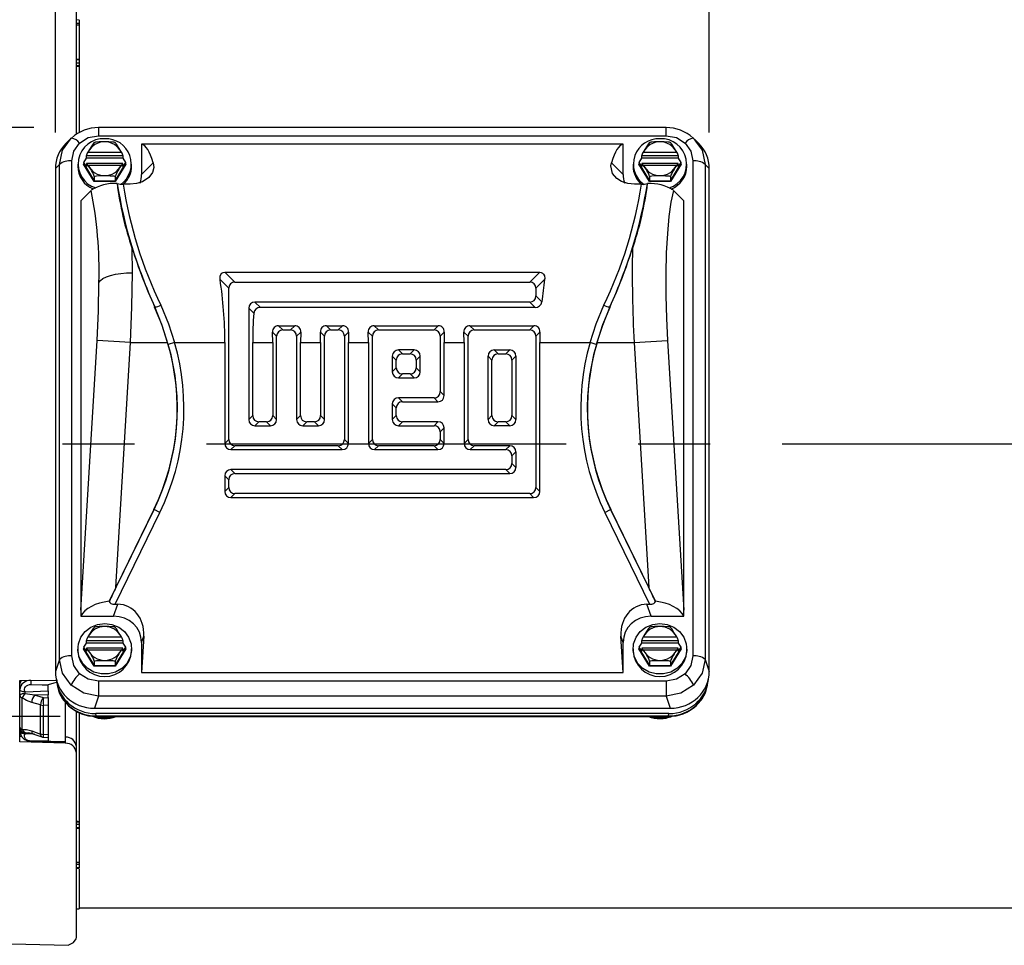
# Model space of a CAD drawing. Header units: inches. Extents: x 0 to 55, y 0 to 42.5.
# Tile 3 of 18: x 12.1 to 18.9, y 10.9 to 17.3. Entities that reach past the tile are written whole.
import ezdxf

# ---------------------------------------------------------------- set-up
doc = ezdxf.new("R2010")
doc.units = ezdxf.units.IN
doc.header["$LTSCALE"] = 5
doc.header["$MEASUREMENT"] = 0
doc.linetypes.add('CENTERX2', pattern=[0.8, 0.5, -0.1, 0.1, -0.1])
doc.layers.add('CENTER', color=40, linetype='CENTERX2')
doc.layers.add('DIMENSIONS', color=140, linetype='Continuous', lineweight=25)
doc.styles.add('SLDTEXTSTYLE0', font='TXT', dxfattribs={"width": 0.7})
doc.dimstyles.new('SLDDIMSTYLE1', dxfattribs={"dimtxt": 0.347222, "dimasz": 0.65, "dimexe": 0, "dimexo": 0.0625, "dimgap": 0.086806, "dimtad": 0, "dimtih": 1, "dimtoh": 1, "dimrnd": 1e-09, "dimzin": 12, "dimdsep": 46, "dimtxsty": 'SLDTEXTSTYLE0', "dimsah": 1, "dimcen": 0.09, "dimadec": 0, "dimazin": 3, "dimtfac": 1, "dimtofl": 0, "dimtmove": 0, "dimatfit": 3, "dimfxl": 0, "dimfrac": 2, "dimtolj": 1, "dimtzin": 12, "dimarcsym": 0})

# ---------------------------------------------------------------- blocks, each defined once
blk = doc.blocks.new('_D_1')
at = {"layer": 'DIMENSIONS'}
for p, q in [((5.1247, 16.5772), (3.2832, 16.5772)), ((3.9082, 16.5772), (3.9082, 15.1628)), ((12.168, 16.5772), (5.4247, 16.5772)), ((3.2478, 14.5314), (3.1311, 14.5314)), ((3.1311, 14.5314), (3.1311, 13.9792)), ((4.5687, 14.5314), (4.6853, 14.5314)), ((4.6853, 14.5314), (4.6853, 13.9792)), ((3.1311, 13.9792), (3.2478, 13.9792)), ((4.6853, 13.9792), (4.5687, 13.9792)), ((3.9082, 12.487), (3.9082, 13.9014)), ((12.3514, 12.487), (3.2832, 12.487))]:
    blk.add_line(p, q, dxfattribs=at)
for points in [[(3.9082, 16.5772), (3.8082, 15.9272), (4.0082, 15.9272)], [(3.9082, 12.487), (4.0082, 13.137), (3.8082, 13.137)]]:
    blk.add_solid(points, dxfattribs=at)
at = {"layer": 'DIMENSIONS', "char_height": 0.34722, "attachment_point": 1, "style": 'SLDTEXTSTYLE0'}
for s, insert in [('4.09', (3.3922, 15.0567)), ('103.9', (3.2478, 14.4268))]:
    blk.add_mtext(s, dxfattribs=dict(at, insert=insert))
blk = doc.blocks.new('_D_2')
at = {"layer": 'DIMENSIONS'}
for p, q in [((12.318, 16.5418), (12.318, 18.8639)), ((16.8613, 16.5418), (16.8613, 18.8639)), ((12.318, 18.2389), (13.4586, 18.2389)), ((13.9292, 18.2382), (13.8126, 18.2382)), ((13.8126, 18.2382), (13.8126, 17.686)), ((15.2501, 18.2382), (15.3668, 18.2382)), ((15.3668, 18.2382), (15.3668, 17.686)), ((16.8613, 18.2389), (15.7208, 18.2389)), ((13.8126, 17.686), (13.9292, 17.686)), ((15.3668, 17.686), (15.2501, 17.686))]:
    blk.add_line(p, q, dxfattribs=at)
for points in [[(12.318, 18.2389), (12.968, 18.1389), (12.968, 18.3389)], [(16.8613, 18.2389), (16.2113, 18.3389), (16.2113, 18.1389)]]:
    blk.add_solid(points, dxfattribs=at)
at = {"layer": 'DIMENSIONS', "char_height": 0.34722, "attachment_point": 1, "style": 'SLDTEXTSTYLE0'}
for s, insert in [('4.54', (14.0737, 18.7636)), ('115.4', (13.9292, 18.1336))]:
    blk.add_mtext(s, dxfattribs=dict(at, insert=insert))
blk = doc.blocks.new('_D_4')
at = {"layer": 'DIMENSIONS'}
for p, q in [((5.2747, 16.008), (5.2747, 21.9912)), ((23.8178, 15.0219), (23.8178, 21.9912)), ((5.2747, 21.3662), (13.4151, 21.3662)), ((13.8858, 21.3655), (13.7692, 21.3655)), ((13.7692, 21.3655), (13.7692, 20.8133)), ((15.2067, 21.3655), (15.3234, 21.3655)), ((15.3234, 21.3655), (15.3234, 20.8133)), ((23.8178, 21.3662), (15.6774, 21.3662)), ((13.7692, 20.8133), (13.8858, 20.8133)), ((15.3234, 20.8133), (15.2067, 20.8133))]:
    blk.add_line(p, q, dxfattribs=at)
for points in [[(5.2747, 21.3662), (5.9247, 21.2662), (5.9247, 21.4662)], [(23.8178, 21.3662), (23.1678, 21.4662), (23.1678, 21.2662)]]:
    blk.add_solid(points, dxfattribs=at)
at = {"layer": 'DIMENSIONS', "char_height": 0.34722, "attachment_point": 1, "style": 'SLDTEXTSTYLE0'}
for s, insert in [('18.54', (13.8858, 21.8908)), ('471.0', (13.8858, 21.2609))]:
    blk.add_mtext(s, dxfattribs=dict(at, insert=insert))

msp = doc.modelspace()

# ---------------------------------------------------------------- linework, layer by layer
for p, q in [((12.4637, 16.5292), (12.4637, 18.0955)), ((12.4834, 17.3234), (12.4637, 17.3241)), ((12.4834, 17.3234), (12.4834, 17.326)), ((12.4834, 17.3234), (12.4834, 17.2998)), ((12.4834, 17.2998), (12.4637, 17.3)), ((12.4834, 17.2873), (12.4637, 17.2869)), ((12.4834, 17.2998), (12.4834, 17.2873)), ((12.4834, 17.2873), (12.4834, 17.0493)), ((12.4834, 17.0502), (12.4637, 17.0509)), ((12.4834, 17.0475), (12.4637, 17.0482)), ((12.4834, 17.0502), (12.4834, 17.0475)), ((12.4834, 17.0475), (12.4834, 17.0239)), ((12.4834, 17.0239), (12.4637, 17.0241)), ((12.4637, 17.0086), (12.4834, 17.0085)), ((12.4834, 17.0239), (12.4834, 17.0085)), ((12.4834, 17.0085), (12.4834, 17.0019)), ((12.4834, 17.0073), (12.4834, 17.0019)), ((12.4834, 17.0019), (12.4834, 16.5459)), ((16.5609, 16.5772), (12.6185, 16.5772)), ((12.6185, 16.5772), (12.6185, 16.5202)), ((16.5609, 16.5202), (16.5609, 16.5772)), ((12.4214, 16.4971), (12.3912, 16.467)), ((12.4302, 16.5043), (12.4071, 16.4817)), ((12.4225, 16.4963), (12.4271, 16.5027)), ((12.4271, 16.5027), (12.4331, 16.5064)), ((12.4271, 16.5027), (12.4302, 16.5043)), ((12.6185, 16.5202), (16.5609, 16.5202)), ((16.7463, 16.5064), (16.7523, 16.5027)), ((16.7722, 16.4817), (16.7491, 16.5043)), ((16.7523, 16.5027), (16.7491, 16.5043)), ((16.7568, 16.4963), (16.7666, 16.4824)), ((16.7881, 16.467), (16.758, 16.4971)), ((16.2629, 16.4612), (12.9165, 16.4612)), ((12.9165, 16.4612), (12.9165, 16.2512)), ((16.2629, 16.2512), (16.2629, 16.4612)), ((12.5162, 16.3352), (12.5334, 16.3632)), ((12.5334, 16.3817), (12.7877, 16.3817)), ((12.5334, 16.3632), (12.5334, 16.3817)), ((12.7877, 16.3632), (12.5334, 16.3632)), ((12.5461, 16.407), (12.5439, 16.4056)), ((12.5461, 16.407), (12.775, 16.407)), ((12.7772, 16.4056), (12.775, 16.407)), ((12.7877, 16.3817), (12.7877, 16.3632)), ((12.7877, 16.3632), (12.8049, 16.3352)), ((16.3745, 16.3352), (16.3916, 16.3632)), ((16.3916, 16.3817), (16.646, 16.3817)), ((16.3916, 16.3632), (16.3916, 16.3817)), ((16.646, 16.3632), (16.3916, 16.3632)), ((16.4044, 16.407), (16.4022, 16.4056)), ((16.4044, 16.407), (16.6333, 16.407)), ((16.6355, 16.4056), (16.6333, 16.407)), ((16.646, 16.3817), (16.646, 16.3632)), ((16.646, 16.3632), (16.6632, 16.3352)), ((12.3471, 16.3209), (12.318, 16.2918)), ((12.318, 16.2918), (12.318, 12.799)), ((12.3471, 12.8826), (12.3471, 16.3209)), ((12.4324, 12.907), (12.4324, 16.3453)), ((12.4735, 16.323), (12.4735, 16.3095)), ((12.5135, 16.323), (12.5162, 16.3274)), ((12.5162, 16.3238), (12.5135, 16.323)), ((12.587, 16.2033), (12.5135, 16.323)), ((12.5162, 16.3352), (12.5162, 16.3238)), ((12.5334, 16.3073), (12.5162, 16.3352)), ((12.5162, 16.3238), (12.5884, 16.2063)), ((12.5334, 16.3259), (12.5334, 16.3073)), ((12.787, 16.3271), (12.5341, 16.3271)), ((12.5439, 16.3155), (12.5461, 16.3141)), ((12.775, 16.3141), (12.5461, 16.3141)), ((12.7327, 16.2063), (12.8049, 16.3238)), ((12.8076, 16.323), (12.7341, 16.2033)), ((12.775, 16.3141), (12.7772, 16.3155)), ((12.8049, 16.3352), (12.7877, 16.3073)), ((12.7877, 16.3073), (12.7877, 16.3259)), ((12.8049, 16.3352), (12.8049, 16.3238)), ((12.8049, 16.3274), (12.8076, 16.323)), ((12.8049, 16.3238), (12.8076, 16.323)), ((12.8476, 16.3095), (12.8476, 16.323)), ((12.9165, 16.2512), (12.9982, 16.3329)), ((16.2629, 16.2512), (16.1812, 16.3329)), ((16.3318, 16.323), (16.3318, 16.3095)), ((16.3718, 16.323), (16.3745, 16.3274)), ((16.3745, 16.3238), (16.3718, 16.323)), ((16.4453, 16.2033), (16.3718, 16.323)), ((16.3745, 16.3352), (16.3745, 16.3238)), ((16.3916, 16.3073), (16.3745, 16.3352)), ((16.3745, 16.3238), (16.4466, 16.2063)), ((16.3916, 16.3259), (16.3916, 16.3073)), ((16.6453, 16.3271), (16.3923, 16.3271)), ((16.4022, 16.3155), (16.4044, 16.3141)), ((16.6333, 16.3141), (16.4044, 16.3141)), ((16.591, 16.2063), (16.6632, 16.3238)), ((16.6659, 16.323), (16.5923, 16.2033)), ((16.6333, 16.3141), (16.6355, 16.3155)), ((16.6632, 16.3352), (16.646, 16.3073)), ((16.646, 16.3073), (16.646, 16.3259)), ((16.6632, 16.3352), (16.6632, 16.3238)), ((16.6632, 16.3274), (16.6659, 16.323)), ((16.6632, 16.3238), (16.6659, 16.323)), ((16.7058, 16.3095), (16.7058, 16.323)), ((16.747, 16.3453), (16.747, 12.907)), ((16.8323, 16.3209), (16.8323, 12.8826)), ((16.8323, 16.3209), (16.8613, 16.2918)), ((16.8613, 12.799), (16.8613, 16.2918)), ((12.5884, 16.2363), (12.5884, 16.2063)), ((12.7327, 16.2363), (12.7327, 16.2063)), ((16.4466, 16.2363), (16.4466, 16.2063)), ((16.591, 16.2363), (16.591, 16.2063)), ((12.5884, 16.2063), (12.587, 16.2033)), ((12.7341, 16.2033), (12.587, 16.2033)), ((12.5884, 16.2063), (12.7327, 16.2063)), ((12.7327, 16.2063), (12.7341, 16.2033)), ((12.7481, 16.1886), (12.7465, 16.1893)), ((12.8365, 16.183), (12.7879, 16.183)), ((16.3915, 16.183), (16.3428, 16.183)), ((16.4329, 16.1893), (16.4313, 16.1886)), ((16.4466, 16.2063), (16.4453, 16.2033)), ((16.5923, 16.2033), (16.4453, 16.2033)), ((16.4466, 16.2063), (16.591, 16.2063)), ((16.591, 16.2063), (16.5923, 16.2033)), ((12.5671, 16.1409), (12.4952, 16.069)), ((16.6842, 16.069), (16.6123, 16.1409)), ((12.4952, 16.069), (12.4952, 13.2261)), ((16.6842, 13.2261), (16.6842, 16.069)), ((12.8533, 15.5686), (12.8516, 15.7342)), ((13.4964, 15.5728), (13.5658, 15.5034)), ((13.4964, 15.5728), (15.6829, 15.5728)), ((15.6829, 15.5728), (15.6136, 15.5034)), ((13.4622, 15.5214), (13.523, 15.4606)), ((13.5658, 15.5034), (15.6136, 15.5034)), ((15.7172, 15.5214), (15.6564, 15.4606)), ((13.523, 14.4102), (13.523, 15.4606)), ((15.6564, 15.4606), (15.6564, 15.4076)), ((15.6976, 15.3664), (15.6564, 15.4076)), ((13.0077, 15.3306), (13.0097, 15.3316)), ((15.6136, 15.3648), (13.7045, 15.3648)), ((13.7045, 15.3648), (13.7421, 15.3271)), ((15.6512, 15.3271), (13.7421, 15.3271)), ((15.6512, 15.3271), (15.6136, 15.3648)), ((16.1697, 15.3316), (16.1716, 15.3306)), ((13.6617, 15.3219), (13.6617, 14.5489)), ((13.6962, 15.2874), (13.6617, 15.3219)), ((13.8684, 15.2008), (13.8982, 15.171)), ((13.8684, 15.2008), (13.9812, 15.2008)), ((13.9812, 15.2008), (13.9513, 15.171)), ((14.2008, 15.2008), (14.2307, 15.171)), ((14.2008, 15.2008), (14.3136, 15.2008)), ((14.3136, 15.2008), (14.2838, 15.171)), ((14.5333, 15.2008), (14.5632, 15.171)), ((14.5333, 15.2008), (14.9785, 15.2008)), ((14.9785, 15.2008), (14.9487, 15.171)), ((15.1982, 15.2008), (15.2281, 15.171)), ((15.1982, 15.2008), (15.6434, 15.2008)), ((15.6434, 15.2008), (15.6136, 15.171)), ((13.827, 15.1566), (13.8554, 15.1282)), ((13.8279, 15.0839), (13.827, 15.1566)), ((13.8554, 14.5489), (13.8554, 15.1282)), ((13.8982, 15.171), (13.9513, 15.171)), ((14.0225, 15.1566), (13.9941, 15.1282)), ((13.9941, 15.1282), (13.9941, 14.5489)), ((14.0225, 15.1566), (14.0216, 15.0839)), ((14.1603, 15.0839), (14.1594, 15.1566)), ((14.1594, 15.1566), (14.1879, 15.1282)), ((14.1879, 14.5489), (14.1879, 15.1282)), ((14.2307, 15.171), (14.2838, 15.171)), ((14.355, 15.1566), (14.3266, 15.1282)), ((14.3266, 15.1282), (14.3266, 14.4102)), ((14.355, 15.1566), (14.3541, 15.0839)), ((14.4919, 15.1566), (14.5203, 15.1282)), ((14.4928, 15.0839), (14.4919, 15.1566)), ((14.5203, 14.4102), (14.5203, 15.1282)), ((14.5632, 15.171), (14.9487, 15.171)), ((15.0199, 15.1566), (14.9915, 15.1282)), ((14.9915, 15.1282), (14.9915, 14.7427)), ((15.0199, 15.1566), (15.019, 15.0839)), ((15.1568, 15.1566), (15.1853, 15.1282)), ((15.1577, 15.0839), (15.1568, 15.1566)), ((15.1853, 14.4102), (15.1853, 15.1282)), ((15.2281, 15.171), (15.6136, 15.171)), ((15.6848, 15.1566), (15.6564, 15.1282)), ((15.6564, 15.1282), (15.6564, 14.0777)), ((15.6848, 15.1566), (15.6839, 15.0839)), ((12.4952, 13.2261), (12.6081, 15.0979)), ((12.8407, 15.0839), (12.6081, 15.0979)), ((12.7381, 13.3821), (12.8407, 15.0839)), ((12.8407, 15.0839), (13.0978, 15.0839)), ((13.1466, 15.0839), (13.1027, 15.0712)), ((13.1466, 15.0839), (13.4954, 15.0839)), ((13.4954, 15.0839), (13.4954, 14.3827)), ((13.6892, 14.5764), (13.6892, 15.0839)), ((13.6892, 15.0839), (13.8279, 15.0839)), ((13.8279, 15.0839), (13.8279, 14.5764)), ((14.0216, 14.5764), (14.0216, 15.0839)), ((14.0216, 15.0839), (14.1603, 15.0839)), ((14.1603, 15.0839), (14.1603, 14.5764)), ((14.3541, 14.3827), (14.3541, 15.0839)), ((14.3541, 15.0839), (14.4928, 15.0839)), ((14.4928, 15.0839), (14.4928, 14.3827)), ((15.019, 14.7151), (15.019, 15.0839)), ((15.019, 15.0839), (15.1577, 15.0839)), ((15.1577, 15.0839), (15.1577, 14.3827)), ((15.6839, 14.0502), (15.6839, 15.0839)), ((15.6839, 15.0839), (16.0328, 15.0839)), ((16.0766, 15.0712), (16.0328, 15.0839)), ((16.0816, 15.0839), (16.3387, 15.0839)), ((16.3387, 15.0839), (16.5713, 15.0979)), ((16.3387, 15.0839), (16.4413, 13.3821)), ((16.5713, 15.0979), (16.6842, 13.2261)), ((14.659, 14.9895), (14.659, 14.8813)), ((14.6866, 14.9619), (14.659, 14.9895)), ((14.81, 15.0323), (14.7018, 15.0323)), ((14.7018, 15.0323), (14.7294, 15.0048)), ((14.7294, 15.0048), (14.7824, 15.0048)), ((14.7824, 15.0048), (14.81, 15.0323)), ((14.8528, 14.9895), (14.8253, 14.9619)), ((14.8528, 14.8813), (14.8528, 14.9895)), ((15.3239, 14.5489), (15.3239, 14.9895)), ((15.3515, 14.9619), (15.3239, 14.9895)), ((15.3668, 15.0323), (15.4749, 15.0323)), ((15.3668, 15.0323), (15.3943, 15.0048)), ((15.3943, 15.0048), (15.4474, 15.0048)), ((15.4474, 15.0048), (15.4749, 15.0323)), ((15.5177, 14.9895), (15.4902, 14.9619)), ((15.5177, 14.9895), (15.5177, 14.5489)), ((14.6866, 14.9089), (14.6866, 14.9619)), ((14.8253, 14.9619), (14.8253, 14.9089)), ((15.3515, 14.5764), (15.3515, 14.9619)), ((15.4902, 14.9619), (15.4902, 14.5764)), ((14.659, 14.8813), (14.6866, 14.9089)), ((14.7294, 14.8661), (14.7018, 14.8385)), ((14.7824, 14.8661), (14.7294, 14.8661)), ((14.81, 14.8385), (14.7824, 14.8661)), ((14.8253, 14.9089), (14.8528, 14.8813)), ((14.7018, 14.8385), (14.81, 14.8385)), ((14.9915, 14.7427), (15.019, 14.7151)), ((14.659, 14.657), (14.659, 14.5489)), ((14.6866, 14.6295), (14.659, 14.657)), ((14.9487, 14.6998), (14.7018, 14.6998)), ((14.7018, 14.6998), (14.7294, 14.6723)), ((14.7294, 14.6723), (14.9762, 14.6723)), ((14.9487, 14.6998), (14.9762, 14.6723)), ((13.6617, 14.5489), (13.6892, 14.5764)), ((13.8279, 14.5764), (13.8554, 14.5489)), ((13.9941, 14.5489), (14.0216, 14.5764)), ((14.1603, 14.5764), (14.1879, 14.5489)), ((14.659, 14.5489), (14.6866, 14.5764)), ((14.6866, 14.5764), (14.6866, 14.6295)), ((15.3239, 14.5489), (15.3515, 14.5764)), ((15.4902, 14.5764), (15.5177, 14.5489)), ((13.732, 14.5336), (13.7045, 14.5061)), ((13.7045, 14.5061), (13.8126, 14.5061)), ((13.7851, 14.5336), (13.732, 14.5336)), ((13.8126, 14.5061), (13.7851, 14.5336)), ((14.0645, 14.5336), (14.0369, 14.5061)), ((14.0369, 14.5061), (14.1451, 14.5061)), ((14.1175, 14.5336), (14.0645, 14.5336)), ((14.1451, 14.5061), (14.1175, 14.5336)), ((14.7294, 14.5336), (14.7018, 14.5061)), ((14.7018, 14.5061), (14.9487, 14.5061)), ((14.9762, 14.5336), (14.7294, 14.5336)), ((14.9487, 14.5061), (14.9762, 14.5336)), ((15.3943, 14.5336), (15.3668, 14.5061)), ((15.4749, 14.5061), (15.3668, 14.5061)), ((15.4474, 14.5336), (15.3943, 14.5336)), ((15.4749, 14.5061), (15.4474, 14.5336)), ((14.9915, 14.4633), (15.019, 14.4908)), ((14.9915, 14.4633), (14.9915, 14.4102)), ((15.019, 14.3827), (15.019, 14.4908)), ((13.4954, 14.3827), (13.523, 14.4102)), ((13.5658, 14.3674), (13.5382, 14.3398)), ((14.2838, 14.3674), (13.5658, 14.3674)), ((14.2838, 14.3674), (14.3113, 14.3398)), ((14.3266, 14.4102), (14.3541, 14.3827)), ((14.4928, 14.3827), (14.5203, 14.4102)), ((14.5632, 14.3674), (14.5356, 14.3398)), ((14.9487, 14.3674), (14.5632, 14.3674)), ((14.9487, 14.3674), (14.9762, 14.3398)), ((14.9915, 14.4102), (15.019, 14.3827)), ((15.1577, 14.3827), (15.1853, 14.4102)), ((15.2281, 14.3674), (15.2005, 14.3398)), ((15.4749, 14.3674), (15.2281, 14.3674)), ((15.4474, 14.3398), (15.4749, 14.3674)), ((13.5382, 14.3398), (14.3113, 14.3398)), ((14.5356, 14.3398), (14.9762, 14.3398)), ((15.2005, 14.3398), (15.4474, 14.3398)), ((15.5177, 14.3246), (15.4902, 14.297)), ((15.5177, 14.3246), (15.5177, 14.2164)), ((15.4902, 14.297), (15.4902, 14.244)), ((15.4902, 14.244), (15.5177, 14.2164)), ((13.5658, 14.1736), (13.5382, 14.2011)), ((15.4474, 14.2011), (13.5382, 14.2011)), ((13.5658, 14.1736), (15.4749, 14.1736)), ((15.4749, 14.1736), (15.4474, 14.2011)), ((13.523, 14.1308), (13.4954, 14.1583)), ((13.4954, 14.1583), (13.4954, 14.0502)), ((13.523, 14.0777), (13.523, 14.1308)), ((13.523, 14.0777), (13.4954, 14.0502)), ((13.5658, 14.0349), (13.5382, 14.0074)), ((15.6136, 14.0349), (13.5658, 14.0349)), ((15.6136, 14.0349), (15.6411, 14.0074)), ((15.6564, 14.0777), (15.6839, 14.0502)), ((13.5382, 14.0074), (15.6411, 14.0074)), ((12.6925, 13.286), (13.0036, 13.9238)), ((12.7334, 13.2658), (13.0446, 13.9038)), ((13.0025, 13.9243), (12.7381, 13.3821)), ((13.0036, 13.9238), (13.0025, 13.9243)), ((13.0446, 13.9038), (13.0036, 13.9238)), ((16.1348, 13.9038), (16.1758, 13.9238)), ((16.1348, 13.9038), (16.4459, 13.2658)), ((16.1758, 13.9238), (16.1768, 13.9243)), ((16.1758, 13.9238), (16.4869, 13.286)), ((16.4413, 13.3821), (16.1768, 13.9243)), ((12.6925, 13.2865), (12.6925, 13.286)), ((16.4869, 13.286), (16.4869, 13.2865)), ((12.7226, 13.1834), (12.7512, 13.2658)), ((12.7334, 13.2658), (12.7512, 13.2658)), ((16.4568, 13.1834), (16.4282, 13.2658)), ((16.4282, 13.2658), (16.4459, 13.2658)), ((12.4957, 13.1834), (12.7226, 13.1834)), ((16.4568, 13.1834), (16.6836, 13.1834)), ((12.5334, 13.0151), (12.7877, 13.0151)), ((12.5334, 12.9965), (12.5334, 13.0151)), ((12.5461, 13.0403), (12.5439, 13.0389)), ((12.5461, 13.0403), (12.775, 13.0403)), ((12.7772, 13.0389), (12.775, 13.0403)), ((12.7877, 13.0151), (12.7877, 12.9965)), ((12.9318, 13.0453), (12.9165, 12.7912)), ((12.9165, 13.0012), (12.9318, 13.0453)), ((12.9165, 13.0012), (12.9165, 12.7912)), ((16.2629, 12.7912), (16.2476, 13.0453)), ((16.2629, 13.0012), (16.2476, 13.0453)), ((16.2629, 12.7912), (16.2629, 13.0012)), ((16.3916, 13.0151), (16.646, 13.0151)), ((16.3916, 12.9965), (16.3916, 13.0151)), ((16.4044, 13.0403), (16.4022, 13.0389)), ((16.4044, 13.0403), (16.6333, 13.0403)), ((16.6355, 13.0389), (16.6333, 13.0403)), ((16.646, 13.0151), (16.646, 12.9965)), ((12.4735, 12.9564), (12.4735, 12.9429)), ((12.5135, 12.9564), (12.5162, 12.9608)), ((12.5162, 12.9572), (12.5135, 12.9564)), ((12.587, 12.8367), (12.5135, 12.9564)), ((12.5162, 12.9686), (12.5334, 12.9965)), ((12.5162, 12.9686), (12.5162, 12.9572)), ((12.5334, 12.9407), (12.5162, 12.9686)), ((12.5162, 12.9572), (12.5884, 12.8397)), ((12.7877, 12.9965), (12.5334, 12.9965)), ((12.5334, 12.9593), (12.5334, 12.9407)), ((12.787, 12.9604), (12.5341, 12.9604)), ((12.5439, 12.9489), (12.5461, 12.9475)), ((12.775, 12.9475), (12.5461, 12.9475)), ((12.7327, 12.8397), (12.8049, 12.9572)), ((12.8076, 12.9564), (12.7341, 12.8367)), ((12.775, 12.9475), (12.7772, 12.9489)), ((12.7877, 12.9965), (12.8049, 12.9686)), ((12.8049, 12.9686), (12.7877, 12.9407)), ((12.7877, 12.9407), (12.7877, 12.9593)), ((12.8049, 12.9686), (12.8049, 12.9572)), ((12.8049, 12.9608), (12.8076, 12.9564)), ((12.8049, 12.9572), (12.8076, 12.9564)), ((12.8476, 12.9429), (12.8476, 12.9564)), ((16.3318, 12.9564), (16.3318, 12.9429)), ((16.3718, 12.9564), (16.3745, 12.9608)), ((16.3745, 12.9572), (16.3718, 12.9564)), ((16.4453, 12.8367), (16.3718, 12.9564)), ((16.3745, 12.9686), (16.3916, 12.9965)), ((16.3745, 12.9686), (16.3745, 12.9572)), ((16.3916, 12.9407), (16.3745, 12.9686)), ((16.3745, 12.9572), (16.4466, 12.8397)), ((16.646, 12.9965), (16.3916, 12.9965)), ((16.3916, 12.9593), (16.3916, 12.9407)), ((16.6453, 12.9604), (16.3923, 12.9604)), ((16.4022, 12.9489), (16.4044, 12.9475)), ((16.6333, 12.9475), (16.4044, 12.9475)), ((16.591, 12.8397), (16.6632, 12.9572)), ((16.6659, 12.9564), (16.5923, 12.8367)), ((16.6333, 12.9475), (16.6355, 12.9489)), ((16.646, 12.9965), (16.6632, 12.9686)), ((16.6632, 12.9686), (16.646, 12.9407)), ((16.646, 12.9407), (16.646, 12.9593)), ((16.6632, 12.9686), (16.6632, 12.9572)), ((16.6632, 12.9608), (16.6659, 12.9564)), ((16.6632, 12.9572), (16.6659, 12.9564)), ((16.7058, 12.9429), (16.7058, 12.9564)), ((12.3471, 12.8826), (12.318, 12.799)), ((12.5884, 12.8697), (12.5884, 12.8397)), ((12.7327, 12.8697), (12.7327, 12.8397)), ((16.4466, 12.8697), (16.4466, 12.8397)), ((16.591, 12.8697), (16.591, 12.8397)), ((16.8323, 12.8826), (16.8613, 12.799)), ((12.5884, 12.8397), (12.587, 12.8367)), ((12.7341, 12.8367), (12.587, 12.8367)), ((12.5884, 12.8397), (12.7327, 12.8397)), ((12.7327, 12.8397), (12.7341, 12.8367)), ((16.4466, 12.8397), (16.4453, 12.8367)), ((16.5923, 12.8367), (16.4453, 12.8367)), ((16.4466, 12.8397), (16.591, 12.8397)), ((16.591, 12.8397), (16.5923, 12.8367)), ((12.07, 12.7368), (12.3264, 12.7395)), ((12.07, 12.3114), (12.07, 12.7368)), ((12.1474, 12.736), (12.3325, 12.7389)), ((12.1474, 12.7376), (12.1474, 12.736)), ((12.6185, 12.7322), (12.6185, 12.6275)), ((16.5609, 12.7322), (12.6185, 12.7322)), ((12.9165, 12.7912), (16.2629, 12.7912)), ((16.5609, 12.7322), (16.5609, 12.6275)), ((12.1092, 12.6587), (12.2668, 12.6645)), ((12.2668, 12.6645), (12.2668, 12.7065)), ((12.2668, 12.6645), (12.2668, 12.6376)), ((12.3271, 12.7227), (12.33, 12.7062)), ((16.8493, 12.7062), (16.8523, 12.7227)), ((12.088, 12.3968), (12.088, 12.617)), ((12.1074, 12.6437), (12.0991, 12.6335)), ((12.1736, 12.6342), (12.1074, 12.6437)), ((12.2668, 12.6376), (12.1736, 12.6342)), ((12.2345, 12.6172), (12.1736, 12.6342)), ((12.2345, 12.6172), (12.2668, 12.6179)), ((12.2668, 12.6179), (12.2668, 12.6376)), ((12.2668, 12.6179), (12.2668, 12.5641)), ((12.385, 12.5931), (12.385, 12.3104)), ((12.6185, 12.6275), (12.5894, 12.5439)), ((16.5609, 12.6275), (12.6185, 12.6275)), ((16.5609, 12.6275), (16.5899, 12.5439)), ((12.2152, 12.5667), (12.1543, 12.5836)), ((12.2152, 12.3649), (12.2152, 12.5667)), ((12.2668, 12.5641), (12.2345, 12.5635)), ((12.2345, 12.3618), (12.2345, 12.5635)), ((12.2668, 12.5641), (12.2668, 12.3595)), ((12.4637, 12.2776), (12.4637, 12.5202)), ((12.5894, 12.5439), (16.5899, 12.5439)), ((12.4834, 12.5118), (12.4834, 11.7583)), ((12.6014, 12.4908), (12.5985, 12.5071)), ((16.5809, 12.5071), (12.5985, 12.5071)), ((12.6014, 12.4908), (16.578, 12.4908)), ((12.6014, 12.487), (12.6014, 12.4908)), ((12.6014, 12.487), (16.578, 12.487)), ((16.578, 12.4908), (16.5809, 12.5071)), ((16.578, 12.487), (16.578, 12.4908)), ((12.07, 12.391), (12.0706, 12.3868)), ((12.1543, 12.3874), (12.2152, 12.3649)), ((12.07, 12.3495), (12.0847, 12.3492)), ((12.1074, 12.3754), (12.1383, 12.3728)), ((12.1738, 12.3626), (12.1092, 12.3661)), ((12.1303, 12.3748), (12.1621, 12.367)), ((12.1621, 12.367), (12.2229, 12.3445)), ((12.2338, 12.3422), (12.2668, 12.3398)), ((12.2668, 12.3595), (12.2345, 12.3618)), ((12.2668, 12.3595), (12.2668, 12.3398)), ((12.2668, 12.3398), (12.2668, 12.3156)), ((12.387, 12.3426), (12.387, 12.3004)), ((12.387, 12.3004), (12.07, 12.3114)), ((12.1475, 12.313), (12.3488, 12.3101)), ((12.4637, 12.2343), (12.4637, 12.2776)), ((12.4637, 10.9522), (12.4637, 12.2343)), ((12.4834, 11.7517), (12.4637, 11.7515)), ((12.4834, 11.7362), (12.4637, 11.736)), ((12.4834, 11.7139), (12.4637, 11.713)), ((12.4637, 11.7103), (12.4834, 11.7113)), ((12.4834, 11.7616), (12.4834, 11.7362)), ((12.4834, 11.7583), (12.4834, 11.7517)), ((12.4834, 11.7517), (12.4834, 11.7362)), ((12.4834, 11.7362), (12.4834, 11.7139)), ((12.4834, 11.7139), (12.4834, 11.7113)), ((12.4834, 11.7122), (12.4834, 11.4718)), ((12.4636, 11.4334), (12.4837, 11.4341)), ((12.4834, 11.4718), (12.4637, 11.4724)), ((12.4834, 11.459), (12.4637, 11.4591)), ((12.4834, 11.4367), (12.4637, 11.436)), ((12.4834, 11.4718), (12.4834, 11.459)), ((12.4834, 11.459), (12.4834, 11.4367)), ((12.4834, 11.4367), (12.4834, 11.4341)), ((12.4834, 11.425), (12.4834, 11.1517)), ((12.4637, 11.1517), (12.4834, 11.1517)), ((12.4834, 11.1572), (13.8023, 11.1572)), ((13.8023, 11.1572), (13.8023, 11.1567)), ((13.8023, 11.1567), (20.7312, 11.1567)), ((11.7592, 10.9143), (12.406, 10.8973))]:
    msp.add_line(p, q)
at = {"flags": 128}
for points in [[(12.3471, 16.3209), (12.3683, 16.4198), (12.4225, 16.4963)], [(12.4865, 16.4693), (12.5468, 16.507), (12.6185, 16.5202)], [(16.5609, 16.5202), (16.6325, 16.507), (16.6928, 16.4693)], [(12.4324, 16.3453), (12.4464, 16.4127), (12.4865, 16.4693)], [(12.5884, 16.4713), (12.5881, 16.4719), (12.5873, 16.4717), (12.5852, 16.4697), (12.5807, 16.4639), (12.5667, 16.4425), (12.5439, 16.4056)], [(12.7327, 16.4713), (12.7321, 16.4724), (12.7305, 16.4735), (12.7263, 16.4749), (12.7174, 16.4764), (12.6893, 16.4779), (12.6392, 16.478), (12.6223, 16.4777), (12.6041, 16.4765), (12.5977, 16.4755), (12.5921, 16.4741), (12.5897, 16.473), (12.5884, 16.4716), (12.5884, 16.4713)], [(12.7772, 16.4056), (12.7575, 16.4376), (12.7424, 16.461), (12.7387, 16.4662), (12.7353, 16.4703), (12.7338, 16.4717), (12.7329, 16.4718), (12.7327, 16.4713)], [(16.4466, 16.4713), (16.4463, 16.4719), (16.4455, 16.4717), (16.4435, 16.4697), (16.439, 16.4639), (16.4249, 16.4425), (16.4022, 16.4056)], [(16.591, 16.4713), (16.5904, 16.4724), (16.5887, 16.4735), (16.5846, 16.4749), (16.5757, 16.4764), (16.5475, 16.4779), (16.4975, 16.478), (16.4806, 16.4777), (16.4624, 16.4765), (16.456, 16.4755), (16.4504, 16.4741), (16.4479, 16.473), (16.4467, 16.4716), (16.4466, 16.4713)], [(16.6355, 16.4056), (16.6158, 16.4376), (16.6007, 16.461), (16.597, 16.4662), (16.5936, 16.4703), (16.5921, 16.4717), (16.5911, 16.4718), (16.591, 16.4713)], [(16.6928, 16.4693), (16.7329, 16.4127), (16.747, 16.3453)], [(16.7666, 16.4824), (16.811, 16.4198), (16.8323, 16.3209)], [(12.9982, 16.3329), (13.0021, 16.2999), (12.9927, 16.2638), (12.9683, 16.2302), (12.9242, 16.2008), (12.8817, 16.1873), (12.8365, 16.183)], [(16.3428, 16.183), (16.2949, 16.1879), (16.2525, 16.202), (16.2197, 16.2225), (16.1897, 16.258), (16.1773, 16.3102), (16.1812, 16.3329)], [(12.5884, 16.2363), (12.589, 16.2375), (12.5906, 16.2386), (12.5948, 16.24), (12.6037, 16.2415), (12.6318, 16.243), (12.6819, 16.243), (12.6988, 16.2427), (12.717, 16.2415), (12.7234, 16.2406), (12.729, 16.2392), (12.7314, 16.238), (12.7327, 16.2367), (12.7327, 16.2363)], [(16.4466, 16.2363), (16.4473, 16.2375), (16.4489, 16.2386), (16.453, 16.24), (16.462, 16.2415), (16.4901, 16.243), (16.5401, 16.243), (16.5571, 16.2427), (16.5753, 16.2415), (16.5816, 16.2406), (16.5872, 16.2392), (16.5897, 16.238), (16.5909, 16.2367), (16.591, 16.2363)], [(16.6123, 16.1409), (16.5954, 16.0596), (16.5811, 15.9589), (16.57, 15.8403), (16.5626, 15.7064), (16.559, 15.5608), (16.5595, 15.4079), (16.5637, 15.2521), (16.5713, 15.0979)], [(12.6206, 15.5019), (12.6313, 15.5155), (12.6487, 15.5282), (12.6723, 15.5398), (12.7014, 15.5497), (12.7352, 15.5578), (12.7725, 15.5638), (12.8122, 15.5674), (12.8533, 15.5686)], [(12.8407, 15.0839), (12.8501, 15.3312), (12.8533, 15.5686)], [(13.4622, 15.5214), (13.4625, 15.544), (13.4673, 15.5565), (13.4744, 15.5651), (13.4843, 15.5708), (13.4945, 15.5727), (13.4964, 15.5728)], [(15.6829, 15.5728), (15.6938, 15.5712), (15.7034, 15.5663), (15.7104, 15.5591), (15.7161, 15.5469), (15.7179, 15.528), (15.7172, 15.5214)], [(12.6081, 15.0979), (12.6175, 15.303), (12.6206, 15.5019)], [(13.0978, 15.0839), (13.0566, 15.2084), (13.0077, 15.3306)], [(13.1027, 15.0712), (13.0606, 15.2019), (13.0097, 15.3316)], [(13.0507, 15.3427), (13.1031, 15.2141), (13.1466, 15.0839)], [(16.0328, 15.0839), (16.0763, 15.2141), (16.1287, 15.3427)], [(16.1697, 15.3316), (16.1188, 15.2019), (16.0766, 15.0712)], [(16.0816, 15.0839), (16.1228, 15.2084), (16.1716, 15.3306)], [(12.6605, 13.1321), (12.711, 13.1256), (12.7577, 13.1065), (12.7972, 13.0763), (12.8266, 13.0372), (12.8436, 12.9921), (12.8471, 12.9444), (12.8368, 12.8975), (12.8133, 12.855), (12.7786, 12.82), (12.7351, 12.7952), (12.686, 12.7823), (12.6351, 12.7823), (12.586, 12.7952), (12.5425, 12.82), (12.5078, 12.855), (12.4843, 12.8975), (12.474, 12.9444), (12.4775, 12.9921), (12.4945, 13.0372), (12.5239, 13.0763), (12.5634, 13.1065), (12.6101, 13.1256), (12.6605, 13.1321)], [(12.5884, 13.1046), (12.5881, 13.1053), (12.5873, 13.105), (12.5852, 13.1031), (12.5807, 13.0973), (12.5667, 13.0759), (12.5439, 13.0389)], [(12.7327, 13.1046), (12.7321, 13.1058), (12.7305, 13.1069), (12.7263, 13.1083), (12.7174, 13.1098), (12.6893, 13.1113), (12.6392, 13.1113), (12.6223, 13.1111), (12.6041, 13.1098), (12.5977, 13.1089), (12.5921, 13.1075), (12.5897, 13.1064), (12.5884, 13.105), (12.5884, 13.1046)], [(12.7772, 13.0389), (12.7575, 13.071), (12.7424, 13.0944), (12.7387, 13.0996), (12.7353, 13.1037), (12.7338, 13.1051), (12.7329, 13.1052), (12.7327, 13.1046)], [(16.5188, 13.1321), (16.5693, 13.1256), (16.616, 13.1065), (16.6555, 13.0763), (16.6849, 13.0372), (16.7019, 12.9921), (16.7054, 12.9444), (16.695, 12.8975), (16.6716, 12.855), (16.6368, 12.82), (16.5933, 12.7952), (16.5443, 12.7823), (16.4934, 12.7823), (16.4443, 12.7952), (16.4008, 12.82), (16.366, 12.855), (16.3426, 12.8975), (16.3322, 12.9444), (16.3357, 12.9921), (16.3528, 13.0372), (16.3821, 13.0763), (16.4217, 13.1065), (16.4684, 13.1256), (16.5188, 13.1321)], [(16.4466, 13.1046), (16.4463, 13.1053), (16.4455, 13.105), (16.4435, 13.1031), (16.439, 13.0973), (16.4249, 13.0759), (16.4022, 13.0389)], [(16.591, 13.1046), (16.5904, 13.1058), (16.5887, 13.1069), (16.5846, 13.1083), (16.5757, 13.1098), (16.5475, 13.1113), (16.4975, 13.1113), (16.4806, 13.1111), (16.4624, 13.1098), (16.456, 13.1089), (16.4504, 13.1075), (16.4479, 13.1064), (16.4467, 13.105), (16.4466, 13.1046)], [(16.6355, 13.0389), (16.6158, 13.071), (16.6007, 13.0944), (16.597, 13.0996), (16.5936, 13.1037), (16.5921, 13.1051), (16.5911, 13.1052), (16.591, 13.1046)], [(12.4271, 12.7048), (12.3683, 12.7866), (12.3471, 12.8826)], [(12.4865, 12.7831), (12.4464, 12.8397), (12.4324, 12.907)], [(12.5884, 12.8697), (12.589, 12.8709), (12.5906, 12.872), (12.5948, 12.8733), (12.6037, 12.8749), (12.6318, 12.8763), (12.6819, 12.8764), (12.6988, 12.8761), (12.717, 12.8749), (12.7234, 12.874), (12.729, 12.8726), (12.7314, 12.8714), (12.7327, 12.8701), (12.7327, 12.8697)], [(16.4466, 12.8697), (16.4473, 12.8709), (16.4489, 12.872), (16.453, 12.8733), (16.462, 12.8749), (16.4901, 12.8763), (16.5401, 12.8764), (16.5571, 12.8761), (16.5753, 12.8749), (16.5816, 12.874), (16.5872, 12.8726), (16.5897, 12.8714), (16.5909, 12.8701), (16.591, 12.8697)], [(16.747, 12.907), (16.7329, 12.8397), (16.6928, 12.7831)], [(16.8323, 12.8826), (16.811, 12.7866), (16.7523, 12.7048)], [(12.07, 12.7017), (12.0745, 12.725), (12.0819, 12.7369)], [(12.6185, 12.7322), (12.5468, 12.7454), (12.4865, 12.7831)], [(16.6928, 12.7831), (16.6325, 12.7454), (16.5609, 12.7322)], [(12.1085, 12.6568), (12.1009, 12.6572), (12.0937, 12.6582), (12.087, 12.6597), (12.0812, 12.6617), (12.0764, 12.6641), (12.0729, 12.6668), (12.0707, 12.6698), (12.07, 12.6729)], [(12.1092, 12.6587), (12.106, 12.6624), (12.1039, 12.6668), (12.1028, 12.676), (12.1052, 12.6851), (12.1105, 12.6932), (12.1178, 12.6998), (12.127, 12.7047), (12.1371, 12.7076), (12.1477, 12.7085)], [(12.1074, 12.6437), (12.1078, 12.65), (12.1085, 12.6568)], [(12.1085, 12.6568), (12.1087, 12.6578), (12.1092, 12.6587)], [(12.1477, 12.7085), (12.2265, 12.7072), (12.2668, 12.7065)], [(12.3273, 12.7215), (12.3079, 12.7179), (12.2668, 12.7065)], [(12.6185, 12.6275), (12.5148, 12.649), (12.4271, 12.7048)], [(16.7523, 12.7048), (16.6646, 12.649), (16.5609, 12.6275)], [(16.7694, 12.5615), (16.8205, 12.626), (16.8488, 12.7034)], [(12.0991, 12.6335), (12.0924, 12.6243), (12.088, 12.617)], [(12.1543, 12.5836), (12.1184, 12.5975), (12.088, 12.617)], [(12.3538, 12.6398), (12.3588, 12.626), (12.41, 12.5615)], [(12.4069, 12.5659), (12.4088, 12.5623), (12.41, 12.5615)], [(16.7725, 12.5659), (16.7706, 12.5623), (16.7694, 12.5615)], [(12.072, 12.3764), (12.0714, 12.3781), (12.07, 12.391)], [(12.088, 12.3968), (12.1184, 12.3967), (12.1543, 12.3874)], [(12.1543, 12.3874), (12.1544, 12.3812), (12.1553, 12.376), (12.157, 12.3717), (12.1593, 12.3686), (12.1621, 12.367)], [(12.1477, 12.3156), (12.1371, 12.3167), (12.127, 12.3198), (12.1178, 12.3249), (12.1105, 12.3316), (12.1052, 12.3398), (12.1028, 12.3489), (12.1039, 12.3581), (12.106, 12.3625), (12.1092, 12.3661)], [(12.1085, 12.3679), (12.1078, 12.3728), (12.1074, 12.3754)], [(12.1092, 12.3661), (12.1087, 12.367), (12.1085, 12.3679)], [(12.1475, 12.3133), (12.1475, 12.3131), (12.1476, 12.3131), (12.1476, 12.3135), (12.1477, 12.3143), (12.1477, 12.3156)], [(12.2668, 12.3156), (12.1881, 12.3156), (12.1477, 12.3156)], [(12.385, 12.3104), (12.3079, 12.3114), (12.2668, 12.3156)], [(12.406, 10.8973), (12.4449, 10.9179), (12.4626, 10.9434), (12.4637, 10.9522)]]:
    msp.add_lwpolyline(points, dxfattribs=at)
for centre, radius, start, end in [((12.6901, 11.9116), 5.0945, 92.32529, 92.54688), ((12.6171, 16.3007), 0.2764, 89.71978, 132.54357), ((16.5623, 16.3007), 0.2764, 47.45643, 90.28022), ((12.4111, 16.4106), 0.0956, 37.91044, 78.45367), ((12.6508, 16.3241), 0.1749, 86.8129, 252.66482), ((12.6709, 16.3243), 0.1747, 305.2271, 93.39502), ((16.5085, 16.3243), 0.1747, 86.60642, 234.99636), ((16.5291, 16.3242), 0.1748, 288.10482, 93.38811), ((16.7683, 16.4106), 0.0956, 101.54633, 142.08956), ((12.6605, 16.3506), 0.1276, 26.24064, 153.75936), ((16.5188, 16.3506), 0.1276, 26.24064, 153.75936), ((12.4176, 16.2358), 0.1105, 82.33766, 129.68814), ((12.648, 16.3116), 0.1745, 180.67941, 247.45742), ((12.3536, 16.1564), 0.248, 18.80314, 39.89274), ((12.6605, 16.3705), 0.1276, 206.24064, 333.75936), ((13.0457, 16.1124), 0.3366, 142.90216, 158.40196), ((12.677, 16.3104), 0.1705, 311.63084, 359.69042), ((16.5025, 16.3105), 0.1707, 180.31965, 229.44102), ((16.2119, 16.1564), 0.248, 18.80314, 39.89274), ((16.5188, 16.3705), 0.1276, 206.24064, 333.75936), ((16.904, 16.1124), 0.3366, 142.90216, 158.40196), ((16.5306, 16.3121), 0.1753, 292.34164, 359.15753), ((16.7617, 16.2358), 0.1105, 50.31186, 97.66234), ((12.7339, 15.8795), 0.3101, 87.67412, 122.53489), ((15.0247, 16.4758), 2.2961, 187.16568, 198.84208), ((15.8701, 16.6732), 3.1594, 188.82352, 205.12849), ((12.7841, 16.2997), 0.1168, 252.03362, 271.85452), ((15.7906, 16.6609), 3.0405, 189.04444, 205.69334), ((13.3888, 16.6609), 3.0405, 334.30667, 350.95555), ((13.3094, 16.6732), 3.1593, 334.87114, 351.17685), ((14.1409, 16.4789), 2.3102, 341.19405, 352.79874), ((16.3953, 16.2997), 0.1168, 268.14547, 287.96638), ((16.4414, 15.8642), 0.3253, 58.30375, 91.49035), ((9.6973, 15.5787), 2.9244, 358.49364, 11.08372), ((25.6264, 15.5643), 9.3002, 178.9533, 182.96116), ((13.0018, 15.4419), 0.1106, 274.10372, 296.26046), ((13.7397, 15.2836), 0.0436, 86.79993, 175.05975), ((15.6529, 15.3722), 0.0451, 267.92173, 352.57733), ((16.1776, 15.4419), 0.1106, 243.73954, 265.89628), ((13.868, 15.1597), 0.0411, 89.46275, 184.34564), ((13.9814, 15.1596), 0.0413, 355.88625, 90.30536), ((14.2005, 15.1597), 0.0411, 89.46275, 184.34564), ((14.3138, 15.1596), 0.0413, 355.88625, 90.30536), ((14.5329, 15.1597), 0.0411, 89.46275, 184.34564), ((14.9787, 15.1596), 0.0413, 355.88625, 90.30536), ((15.1978, 15.1597), 0.0411, 89.46275, 184.34564), ((15.6437, 15.1596), 0.0413, 355.88625, 90.30536), ((11.5634, 14.6262), 1.6012, 334, 16.60919), ((11.5634, 14.6262), 1.6023, 334, 16.12444), ((11.5636, 14.6262), 1.6478, 333.99744, 16.127), ((17.6158, 14.6262), 1.6478, 163.873, 206.00256), ((17.616, 14.6262), 1.6023, 163.87556, 206), ((17.616, 14.6262), 1.6012, 163.39081, 206), ((12.6605, 12.9839), 0.1276, 26.24064, 153.75936), ((16.5188, 12.9839), 0.1276, 26.24064, 153.75936), ((12.6605, 12.9512), 0.1872, 182.54705, 357.45295), ((12.3536, 12.7898), 0.248, 18.80314, 39.89274), ((12.6605, 13.0039), 0.1276, 206.24064, 333.75936), ((13.0457, 12.7458), 0.3366, 142.90216, 158.40196), ((16.5188, 12.9512), 0.1872, 182.54705, 357.45295), ((16.2119, 12.7898), 0.248, 18.80314, 39.89274), ((16.5188, 13.0039), 0.1276, 206.24064, 333.75936), ((16.904, 12.7458), 0.3366, 142.90216, 158.40196), ((12.4176, 12.7975), 0.1105, 82.33766, 129.68814), ((16.7617, 12.7975), 0.1105, 50.31186, 97.66234), ((12.1401, 12.6659), 0.0705, 84.10562, 174.3062), ((16.1008, 12.7762), 3.9537, 180.58282, 180.98171), ((12.6476, 12.5991), 0.2445, 131.20796, 154.39739), ((16.5317, 12.5991), 0.2445, 25.60261, 48.79204), ((12.5501, 12.7342), 0.221, 187.24957, 229.58745), ((16.6293, 12.7342), 0.221, 310.41255, 352.75043), ((12.0991, 12.6003), 0.0442, 79.146, 131.17447), ((12.0911, 12.6384), 0.0216, 193.0583, 261.7827), ((12.2215, 12.5869), 0.0673, 135.37501, 182.80898), ((12.2824, 12.57), 0.0673, 135.37501, 182.80898), ((12.6417, 12.5904), 0.4081, 176.22731, 183.77269), ((12.2358, 12.633), 0.0694, 252.69807, 268.90288), ((12.599, 12.7738), 0.2831, 227.26089, 270.49551), ((12.6002, 12.7673), 0.2803, 227.2516, 270.2391), ((16.5804, 12.7738), 0.2831, 269.50449, 312.73911), ((16.5791, 12.7673), 0.2803, 269.7609, 312.7484), ((12.6604, 12.6738), 0.2031, 245.17801, 293.11793), ((12.6606, 12.7086), 0.2319, 251.1644, 287.15412), ((16.513, 12.6643), 0.1922, 247.3079, 271.72781), ((16.5188, 12.7086), 0.232, 252.84809, 287.53739), ((16.5246, 12.662), 0.1899, 268.24611, 294.64135), ((12.0911, 12.4183), 0.0216, 193.0583, 261.7827), ((12.1086, 12.414), 0.0386, 180.95253, 268.22053), ((12.1492, 12.3917), 0.0787, 183.5943, 268.78775), ((12.1034, 12.405), 0.0375, 209.07034, 277.76151), ((12.1225, 12.4086), 0.0365, 198.8242, 245.56574), ((12.2348, 12.3607), 0.0201, 167.89062, 233.74286), ((12.2358, 12.4312), 0.0694, 252.69807, 268.90288), ((12.2366, 12.3815), 0.0394, 249.75623, 265.90516), ((12.4077, 12.3453), 0.1739, 174.57339, 181.04147), ((12.3926, 12.2714), 0.0714, 4.9804, 94.45319), ((12.3914, 12.228), 0.0725, 4.99848, 93.50211), ((12.6929, 16.9142), 5.1602, 267.45453, 267.6733)]:
    msp.add_arc(centre, radius, start, end)
for centre, major_axis, ratio, start_param, end_param in [((12.5979, 16.2839), (0.2736, -0.0628), 0.933198, 2.612389, 3.352549), ((12.8264, 15.0839), (0.0854, 1.3779), 0.165076, 5.857386, 6.262798), ((16.353, 15.0839), (-0.0854, 1.3779), 0.165076, 0.020387, 0.4258), ((16.5815, 16.2839), (0.2736, 0.0628), 0.933198, 6.072229, 6.812389), ((12.5447, 16.4002), (0.011, 0.0196), 0.151498, 1.381189, 2.877052), ((12.7764, 16.4002), (-0.011, 0.0196), 0.151498, 3.406133, 4.901996), ((16.403, 16.4002), (0.011, 0.0196), 0.151498, 1.381189, 2.877052), ((16.6346, 16.4002), (-0.011, 0.0196), 0.151498, 3.406133, 4.901996), ((12.5447, 16.3074), (-0.011, 0.0196), 0.151498, 5.051863, 6.547726), ((12.7764, 16.3074), (0.011, 0.0196), 0.151498, 6.018645, 7.514508), ((16.403, 16.3074), (-0.011, 0.0196), 0.151498, 5.051863, 6.547726), ((16.6346, 16.3074), (0.011, 0.0196), 0.151498, 6.018645, 7.514508), ((12.7166, 16.2569), (0.1955, -0.0449), 0.933198, 6.16807, 6.494142), ((16.4628, 16.2569), (0.1955, 0.0449), 0.933198, 2.930636, 3.257048), ((13.5442, 15.0839), (-0.7382, 1.4065), 0.237358, 0.970163, 1.271851), ((15.6352, 15.0839), (0.7382, 1.4065), 0.237358, 5.011334, 5.313023), ((12.8529, 15.0839), (0, 1.378), 0.466308, 4.712389, 5.035512), ((13.5751, 15.4513), (0.04, -0.04), 0.834817, 2.445979, 3.837206), ((15.6043, 15.4513), (-0.04, -0.04), 0.834817, 2.445979, 3.837206), ((16.3265, 15.0839), (0, 1.378), 0.466308, 1.247673, 1.364313), ((15.6043, 15.4169), (-0.04, 0.04), 0.834817, 2.445979, 3.837206), ((13.7138, 15.3126), (0.04, -0.04), 0.834817, 2.445979, 3.837206), ((14.3317, 15.0839), (0, 1.378), 0.466308, 1.422588, 1.570796), ((13.9075, 15.1189), (0.04, -0.04), 0.834817, 2.445979, 3.837206), ((13.942, 15.1189), (-0.04, -0.04), 0.834817, 2.445979, 3.837206), ((14.24, 15.1189), (0.04, -0.04), 0.834817, 2.445979, 3.837206), ((14.2744, 15.1189), (-0.04, -0.04), 0.834817, 2.445979, 3.837206), ((14.5725, 15.1189), (0.04, -0.04), 0.834817, 2.445979, 3.837206), ((14.9394, 15.1189), (-0.04, -0.04), 0.834817, 2.445979, 3.837206), ((15.2374, 15.1189), (0.04, -0.04), 0.834817, 2.445979, 3.837206), ((15.6043, 15.1189), (-0.04, -0.04), 0.834817, 2.445979, 3.837206), ((14.7112, 14.9802), (0.04, -0.04), 0.834817, 2.445979, 3.837206), ((14.7387, 14.9526), (0.04, -0.04), 0.834817, 2.445979, 3.837206), ((14.7731, 14.9526), (-0.04, -0.04), 0.834817, 2.445979, 3.837206), ((14.8007, 14.9802), (-0.04, -0.04), 0.834817, 2.445979, 3.837206), ((15.3761, 14.9802), (0.04, -0.04), 0.834817, 2.445979, 3.837206), ((15.4036, 14.9526), (0.04, -0.04), 0.834817, 2.445979, 3.837206), ((15.438, 14.9526), (-0.04, -0.04), 0.834817, 2.445979, 3.837206), ((15.4656, 14.9802), (-0.04, -0.04), 0.834817, 2.445979, 3.837206), ((14.7112, 14.8907), (0.04, 0.04), 0.834817, 2.445979, 3.837206), ((14.7387, 14.9182), (0.04, 0.04), 0.834817, 2.445979, 3.837206), ((14.7731, 14.9182), (-0.04, 0.04), 0.834817, 2.445979, 3.837206), ((14.8007, 14.8907), (-0.04, 0.04), 0.834817, 2.445979, 3.837206), ((14.9394, 14.752), (-0.04, 0.04), 0.834817, 2.445979, 3.837206), ((14.9669, 14.7244), (-0.04, 0.04), 0.834817, 2.445979, 3.837206), ((14.7112, 14.6477), (0.04, -0.04), 0.834817, 2.445979, 3.837206), ((14.7387, 14.6202), (0.04, -0.04), 0.834817, 2.445979, 3.837206), ((13.7413, 14.5857), (0.04, 0.04), 0.834817, 2.445979, 3.837206), ((13.7758, 14.5857), (-0.04, 0.04), 0.834817, 2.445979, 3.837206), ((14.0738, 14.5857), (0.04, 0.04), 0.834817, 2.445979, 3.837206), ((14.1082, 14.5857), (-0.04, 0.04), 0.834817, 2.445979, 3.837206), ((14.7387, 14.5857), (0.04, 0.04), 0.834817, 2.445979, 3.837206), ((15.4036, 14.5857), (0.04, 0.04), 0.834817, 2.445979, 3.837206), ((15.438, 14.5857), (-0.04, 0.04), 0.834817, 2.445979, 3.837206), ((13.7138, 14.5582), (0.04, 0.04), 0.834817, 2.445979, 3.837206), ((13.8033, 14.5582), (-0.04, 0.04), 0.834817, 2.445979, 3.837206), ((14.0462, 14.5582), (0.04, 0.04), 0.834817, 2.445979, 3.837206), ((14.1358, 14.5582), (-0.04, 0.04), 0.834817, 2.445979, 3.837206), ((14.7112, 14.5582), (0.04, 0.04), 0.834817, 2.445979, 3.837206), ((14.9394, 14.4539), (-0.04, -0.04), 0.834817, 2.445979, 3.837206), ((14.9669, 14.4815), (-0.04, -0.04), 0.834817, 2.445979, 3.837206), ((15.3761, 14.5582), (0.04, 0.04), 0.834817, 2.445979, 3.837206), ((15.4656, 14.5582), (-0.04, 0.04), 0.834817, 2.445979, 3.837206), ((13.5476, 14.392), (0.04, 0.04), 0.834817, 2.445979, 3.837206), ((13.5751, 14.4195), (0.04, 0.04), 0.834817, 2.445979, 3.837206), ((14.2744, 14.4195), (-0.04, 0.04), 0.834817, 2.445979, 3.837206), ((14.302, 14.392), (-0.04, 0.04), 0.834817, 2.445979, 3.837206), ((14.5449, 14.392), (0.04, 0.04), 0.834817, 2.445979, 3.837206), ((14.5725, 14.4195), (0.04, 0.04), 0.834817, 2.445979, 3.837206), ((14.9394, 14.4195), (-0.04, 0.04), 0.834817, 2.445979, 3.837206), ((14.9669, 14.392), (-0.04, 0.04), 0.834817, 2.445979, 3.837206), ((15.2098, 14.392), (0.04, 0.04), 0.834817, 2.445979, 3.837206), ((15.2374, 14.4195), (0.04, 0.04), 0.834817, 2.445979, 3.837206), ((15.4656, 14.3152), (-0.04, -0.04), 0.834817, 2.445979, 3.837206), ((15.438, 14.2877), (-0.04, -0.04), 0.834817, 2.445979, 3.837206), ((15.438, 14.2533), (-0.04, 0.04), 0.834817, 2.445979, 3.837206), ((13.5476, 14.149), (0.04, -0.04), 0.834817, 2.445979, 3.837206), ((13.5751, 14.1215), (0.04, -0.04), 0.834817, 2.445979, 3.837206), ((15.4656, 14.2257), (-0.04, 0.04), 0.834817, 2.445979, 3.837206), ((13.5476, 14.0595), (0.04, 0.04), 0.834817, 2.445979, 3.837206), ((13.5751, 14.087), (0.04, 0.04), 0.834817, 2.445979, 3.837206), ((15.6043, 14.087), (-0.04, 0.04), 0.834817, 2.445979, 3.837206), ((15.6318, 14.0595), (-0.04, 0.04), 0.834817, 2.445979, 3.837206), ((12.7281, 13.2173), (0.2644, 0.5771), 0.096765, 1.325864, 1.494926), ((16.4512, 13.2173), (-0.2644, 0.5771), 0.096765, 4.788259, 4.957321), ((12.7242, 13.1521), (0.2368, 0.0071), 0.575264, 1.687913, 2.858497), ((12.7467, 13.293), (0.0541, 0.0087), 0.47818, 3.078685, 4.387682), ((16.4326, 13.293), (0.0541, -0.0087), 0.47818, 5.037096, 6.346093), ((16.4552, 13.1521), (0.2368, -0.0071), 0.575264, 0.283096, 1.45368), ((12.7351, 13.332), (0.0451, 0.6488), 0.363109, 1.75994, 1.827182), ((12.7315, 13.0385), (0.0757, 0.2179), 0.853257, 5.030636, 6.571274), ((16.4479, 13.0385), (-0.0757, 0.2179), 0.853257, 5.995096, 7.535734), ((16.4443, 13.332), (-0.0451, 0.6488), 0.363109, 4.456004, 4.523246), ((12.7166, 12.9955), (0.1955, 0.0449), 0.933198, 6.072229, 7.612867), ((16.4628, 12.9955), (0.1955, -0.0449), 0.933198, 1.811911, 3.352549), ((12.5447, 13.0336), (0.011, 0.0196), 0.151498, 1.381189, 2.877052), ((12.7764, 13.0336), (-0.011, 0.0196), 0.151498, 3.406133, 4.901996), ((16.403, 13.0336), (0.011, 0.0196), 0.151498, 1.381189, 2.877052), ((16.6346, 13.0336), (-0.011, 0.0196), 0.151498, 3.406133, 4.901996), ((12.5447, 12.9408), (-0.011, 0.0196), 0.151498, 5.051863, 6.547726), ((12.7764, 12.9408), (0.011, 0.0196), 0.151498, 6.018645, 7.514508), ((16.403, 12.9408), (-0.011, 0.0196), 0.151498, 5.051863, 6.547726), ((16.6346, 12.9408), (0.011, 0.0196), 0.151498, 6.018645, 7.514508), ((12.5979, 12.8069), (0.2736, 0.0628), 0.933198, 2.930636, 4.471274), ((16.5815, 12.8069), (0.2736, -0.0628), 0.933198, 4.953504, 6.494142), ((12.5992, 12.7664), (0.2759, 0.0061), 0.939636, 3.20424, 4.688988), ((16.5801, 12.7664), (0.2759, -0.0061), 0.939636, 4.73579, 6.220538)]:
    msp.add_ellipse(centre, major_axis=major_axis, ratio=ratio, start_param=start_param, end_param=end_param)
at = {"layer": 'CENTER'}
msp.add_line((5.3672, 14.3801), (23.8995, 14.3801), dxfattribs=at)

# ---------------------------------------------------------------- dimensions: what is measured, and where the dimension line sits
at = {"layer": 'DIMENSIONS'}
for base, p1, p2, angle, picture, middle in [((23.8178, 21.3662), (5.2747, 15.758), (23.8178, 14.7719), 0, '_D_4', (14.5463, 21.3662)), ((12.318, 18.2389), (16.8613, 16.2918), (12.318, 16.2918), 0, '_D_2', (14.5897, 18.2389)), ((3.9082, 12.487), (12.6185, 16.5772), (12.6014, 12.487), 90, '_D_1', (3.9082, 14.5321))]:
    dim = msp.add_linear_dim(base=base, p1=p1, p2=p2, angle=angle, dimstyle='SLDDIMSTYLE1', dxfattribs=at)
    dim.commit()
    dim.dimension.update_dxf_attribs({"geometry": picture, "text_midpoint": middle, "dimtype": 160})

doc.saveas('drawing.dxf')
